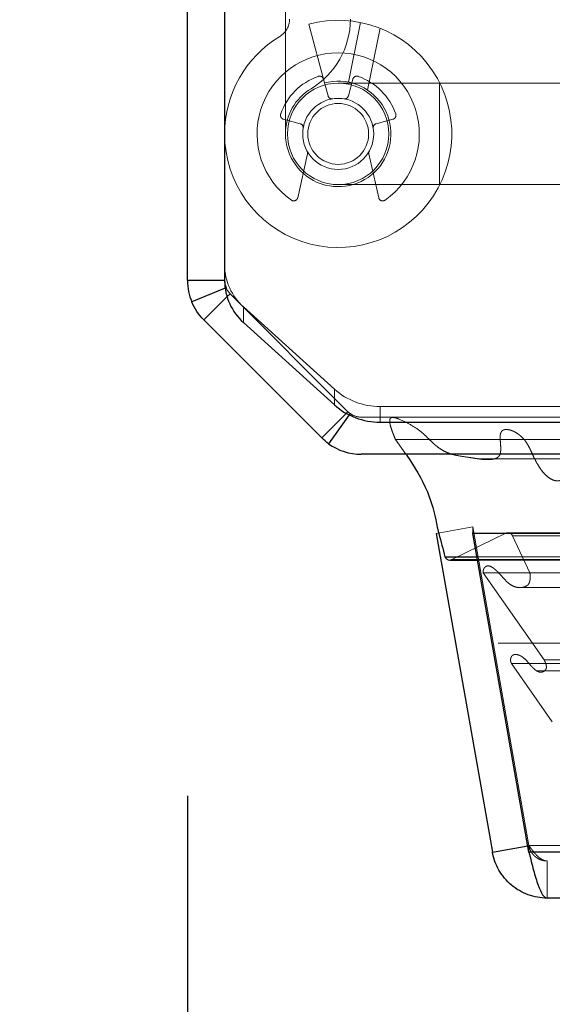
# Model space of a CAD drawing. Header units: inches. Extents: x 0.2 to 10.8, y 0.2 to 8.2.
# Tile 111 of 171: x 3.001 to 3.0527, y 6.8345 to 6.93. Entities that reach past the tile are written whole.
import ezdxf

# ---------------------------------------------------------------- set-up
doc = ezdxf.new("R2010")
doc.units = ezdxf.units.IN
doc.header["$MEASUREMENT"] = 0
doc.linetypes.add('HIDDEN', pattern=[0.07500000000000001, 0.05, -0.025])
doc.layers.add('DIMENSIONS', color=140, linetype='Continuous')
doc.layers.add('SLD-0', color=179, linetype='Continuous')
doc.styles.add('SLDTEXTSTYLE0', font='TXT', dxfattribs={"width": 0.7})
doc.dimstyles.new('SLDDIMSTYLE1', dxfattribs={"dimtxt": 0.0849609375, "dimasz": 0.13, "dimexe": 0, "dimexo": 0.0625, "dimgap": 0.021240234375, "dimtad": 0, "dimtih": 1, "dimtoh": 1, "dimlfac": 20, "dimrnd": 1e-09, "dimzin": 12, "dimdsep": 46, "dimtxsty": 'SLDTEXTSTYLE0', "dimsah": 1, "dimcen": 0.09, "dimadec": 0, "dimazin": 3, "dimtfac": 1, "dimtmove": 0, "dimatfit": 0, "dimfxl": 0, "dimfrac": 2, "dimtolj": 1, "dimtzin": 12, "dimarcsym": 0})
doc.dimstyles.new('SLDDIMSTYLE2', dxfattribs={"dimtxt": 0.0849609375, "dimasz": 0.13, "dimexe": 0, "dimexo": 0.0625, "dimgap": 0.021240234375, "dimtad": 0, "dimtih": 1, "dimtoh": 1, "dimlfac": 20, "dimrnd": 1e-09, "dimzin": 4, "dimdsep": 46, "dimtxsty": 'SLDTEXTSTYLE0', "dimsah": 1, "dimcen": 0.09, "dimadec": 0, "dimazin": 1, "dimtfac": 1, "dimtofl": 0, "dimtmove": 0, "dimatfit": 3, "dimfxl": 0, "dimfrac": 2, "dimtolj": 1, "dimtzin": 12, "dimarcsym": 0})

# ---------------------------------------------------------------- blocks, each defined once
blk = doc.blocks.new('_D_2')
at = {"layer": 'DIMENSIONS'}
for p, q in [((2.836911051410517, 6.983897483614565), (2.836911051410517, 7.233897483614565)), ((3.012654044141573, 6.983897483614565), (2.711911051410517, 6.983897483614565)), ((2.984167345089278, 6.887864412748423), (2.711911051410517, 6.887864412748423)), ((2.836911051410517, 6.610749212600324), (2.836911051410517, 6.887864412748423)), ((2.40683386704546, 6.610749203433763), (2.378303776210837, 6.610749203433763)), ((2.378303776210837, 6.610749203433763), (2.378303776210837, 6.47571833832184)), ((2.65930302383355, 6.610749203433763), (2.687833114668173, 6.610749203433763)), ((2.687833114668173, 6.610749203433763), (2.687833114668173, 6.47571833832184)), ((2.812493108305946, 6.610749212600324), (2.836911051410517, 6.610749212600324)), ((2.378303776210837, 6.47571833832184), (2.40683386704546, 6.47571833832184)), ((2.687833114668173, 6.47571833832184), (2.65930302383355, 6.47571833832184))]:
    blk.add_line(p, q, dxfattribs=at)
for points in [[(2.836911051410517, 6.983897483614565), (2.856911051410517, 7.113897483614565), (2.816911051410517, 7.113897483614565)], [(2.836911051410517, 6.887864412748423), (2.816911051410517, 6.757864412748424), (2.856911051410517, 6.757864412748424)]]:
    blk.add_solid(points, dxfattribs=at)
at = {"layer": 'DIMENSIONS', "char_height": 0.08333333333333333, "attachment_point": 1, "style": 'SLDTEXTSTYLE0'}
for s, insert in [('1.92', (2.40683387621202, 6.737191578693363)), ('48.8', (2.40683386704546, 6.583140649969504))]:
    blk.add_mtext(s, dxfattribs=dict(at, insert=insert))
blk = doc.blocks.new('_D_3')
at = {"layer": 'DIMENSIONS'}
for p, q in [((2.972721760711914, 7.687864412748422), (2.427337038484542, 7.687864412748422)), ((2.552337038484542, 7.687864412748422), (2.552337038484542, 7.432307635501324)), ((2.390762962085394, 7.278256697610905), (2.362232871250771, 7.278256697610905)), ((2.362232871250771, 7.278256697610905), (2.362232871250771, 7.143225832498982)), ((2.71391110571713, 7.278256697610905), (2.742441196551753, 7.278256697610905)), ((2.742441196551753, 7.278256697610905), (2.742441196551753, 7.143225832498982)), ((2.362232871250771, 7.143225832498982), (2.390762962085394, 7.143225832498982)), ((2.742441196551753, 7.143225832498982), (2.71391110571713, 7.143225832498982)), ((2.552337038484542, 6.887864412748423), (2.552337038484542, 7.124205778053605)), ((2.984167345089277, 6.887864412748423), (2.427337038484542, 6.887864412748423))]:
    blk.add_line(p, q, dxfattribs=at)
for points in [[(2.552337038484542, 7.687864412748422), (2.532337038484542, 7.557864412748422), (2.572337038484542, 7.557864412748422)], [(2.552337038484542, 6.887864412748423), (2.572337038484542, 7.017864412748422), (2.532337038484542, 7.017864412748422)]]:
    blk.add_solid(points, dxfattribs=at)
at = {"layer": 'DIMENSIONS', "char_height": 0.08333333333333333, "attachment_point": 1, "style": 'SLDTEXTSTYLE0'}
for s, insert in [('16.00', (2.390762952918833, 7.404699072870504)), ('406.4', (2.390762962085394, 7.250648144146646))]:
    blk.add_mtext(s, dxfattribs=dict(at, insert=insert))
blk = doc.blocks.new('_D_4')
at = {"layer": 'DIMENSIONS'}
for p, q in [((3.017321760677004, 6.854709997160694), (3.017321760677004, 6.547064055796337)), ((3.098087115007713, 6.810865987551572), (3.098087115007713, 6.547064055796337)), ((3.017321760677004, 6.672064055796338), (2.767321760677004, 6.672064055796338)), ((3.098087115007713, 6.672064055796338), (3.327406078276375, 6.672064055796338)), ((3.442538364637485, 6.672064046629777), (3.414008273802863, 6.672064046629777)), ((3.414008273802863, 6.672064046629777), (3.414008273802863, 6.537033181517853)), ((3.695007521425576, 6.672064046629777), (3.723537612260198, 6.672064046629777)), ((3.723537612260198, 6.672064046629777), (3.723537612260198, 6.537033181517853)), ((3.414008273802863, 6.537033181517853), (3.442538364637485, 6.537033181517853)), ((3.723537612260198, 6.537033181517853), (3.695007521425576, 6.537033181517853))]:
    blk.add_line(p, q, dxfattribs=at)
for points in [[(3.017321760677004, 6.672064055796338), (2.887321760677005, 6.692064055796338), (2.887321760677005, 6.652064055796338)], [(3.098087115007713, 6.672064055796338), (3.228087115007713, 6.652064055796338), (3.228087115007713, 6.692064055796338)]]:
    blk.add_solid(points, dxfattribs=at)
at = {"layer": 'DIMENSIONS', "char_height": 0.08333333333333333, "attachment_point": 1, "style": 'SLDTEXTSTYLE0'}
for s, insert in [('1.62', (3.442538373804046, 6.798506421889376)), ('41.0', (3.442538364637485, 6.644455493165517))]:
    blk.add_mtext(s, dxfattribs=dict(at, insert=insert))

msp = doc.modelspace()

# ---------------------------------------------------------------- linework, layer by layer
at = {"layer": 'SLD-0', "linetype": 'Continuous', "lineweight": 25}
for p, q in [((3.017321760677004, 6.904709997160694), (3.017321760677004, 7.682464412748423)), ((3.020921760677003, 7.682742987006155), (3.020921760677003, 6.904657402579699)), ((3.020921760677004, 6.904709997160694), (3.017321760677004, 6.904709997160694)), ((3.020966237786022, 6.903982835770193), (3.017732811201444, 6.902643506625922)), ((3.021150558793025, 6.903138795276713), (3.018903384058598, 6.900891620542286)), ((3.030348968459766, 6.889446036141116), (3.018903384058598, 6.900891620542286)), ((3.022752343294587, 6.900652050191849), (3.031591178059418, 6.892641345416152)), ((3.032728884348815, 6.89182595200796), (3.030348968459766, 6.889446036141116)), ((3.033020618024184, 6.891672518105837), (3.031011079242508, 6.888882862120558)), ((3.036010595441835, 6.890982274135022), (3.079421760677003, 6.890982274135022)), ((3.077971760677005, 6.887864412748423), (3.034167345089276, 6.887864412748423)), ((3.041459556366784, 6.880182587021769), (3.046910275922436, 6.849270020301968)), ((3.045010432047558, 6.880182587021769), (3.04501043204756, 6.880226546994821)), ((4.789625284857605, 6.880182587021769), (3.045010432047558, 6.880182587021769)), ((3.05046115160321, 6.849270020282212), (3.045010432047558, 6.880182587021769)), ((3.042305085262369, 6.877902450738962), (3.045412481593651, 6.877902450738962)), ((3.042765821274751, 6.8775966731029), (3.045466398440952, 6.8775966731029)), ((3.046910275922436, 6.849270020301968), (3.050354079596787, 6.849877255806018)), ((4.784174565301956, 6.849270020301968), (3.05046115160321, 6.849270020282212)), ((4.782407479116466, 6.844807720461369), (3.052228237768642, 6.844807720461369))]:
    msp.add_line(p, q, dxfattribs=at)
at = {"layer": 'SLD-0', "linetype": 'HIDDEN', "lineweight": 18}
for p, q in [((3.026827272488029, 6.960275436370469), (3.026827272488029, 6.918936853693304)), ((3.034110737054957, 6.929745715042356), (3.032950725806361, 6.923955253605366)), ((3.02909225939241, 6.929584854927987), (3.030620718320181, 6.923880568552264)), ((3.03600608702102, 6.929185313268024), (3.034803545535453, 6.9231825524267)), ((3.034803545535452, 6.9231825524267), (3.036006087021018, 6.929185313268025)), ((3.03600608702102, 6.929185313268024), (3.034803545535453, 6.9231825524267)), ((3.034803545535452, 6.9231825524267), (3.036006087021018, 6.929185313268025)), ((3.03600608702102, 6.929185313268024), (3.034803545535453, 6.9231825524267)), ((3.034803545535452, 6.9231825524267), (3.036006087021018, 6.929185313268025)), ((3.03600608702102, 6.929185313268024), (3.034803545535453, 6.9231825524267)), ((3.034803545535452, 6.9231825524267), (3.036006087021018, 6.929185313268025)), ((3.032933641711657, 6.922625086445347), (3.033368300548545, 6.92424725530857)), ((3.03062071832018, 6.923880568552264), (3.030957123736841, 6.922625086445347)), ((3.041787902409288, 6.923858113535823), (3.031945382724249, 6.923858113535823)), ((3.041787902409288, 6.923858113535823), (3.041787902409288, 6.914015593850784)), ((3.041787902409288, 6.923858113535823), (3.041787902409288, 6.914015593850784)), ((3.041787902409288, 6.923858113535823), (3.041787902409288, 6.914015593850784)), ((3.041787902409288, 6.923858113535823), (3.041787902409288, 6.914015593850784)), ((3.058520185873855, 6.923858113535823), (3.041787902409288, 6.923858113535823)), ((3.028257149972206, 6.919925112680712), (3.026634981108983, 6.9203597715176)), ((3.037255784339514, 6.9203597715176), (3.035633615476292, 6.919925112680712)), ((3.028011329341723, 6.912743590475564), (3.028959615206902, 6.917013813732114)), ((3.034931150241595, 6.917013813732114), (3.035879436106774, 6.912743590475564)), ((3.031945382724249, 6.914015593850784), (3.041787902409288, 6.914015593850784)), ((3.041787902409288, 6.914015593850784), (3.058520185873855, 6.914015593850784)), ((3.021058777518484, 6.904021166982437), (3.020966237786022, 6.903982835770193)), ((3.021448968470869, 6.903437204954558), (3.021150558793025, 6.903138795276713)), ((3.032893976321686, 6.891991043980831), (3.021448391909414, 6.903436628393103)), ((3.03289455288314, 6.891991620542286), (3.021448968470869, 6.903437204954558)), ((3.022752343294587, 6.900652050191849), (3.022752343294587, 6.902173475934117)), ((3.031591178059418, 6.894162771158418), (3.022752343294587, 6.902173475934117)), ((3.031591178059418, 6.894162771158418), (3.031591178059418, 6.892641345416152)), ((3.036010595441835, 6.890982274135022), (3.036010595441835, 6.892503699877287)), ((3.036010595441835, 6.892503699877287), (3.079421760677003, 6.892503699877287)), ((3.03289455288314, 6.891991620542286), (3.032728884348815, 6.89182595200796)), ((3.033115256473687, 6.891803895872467), (3.033020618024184, 6.891672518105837)), ((3.034167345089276, 6.891464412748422), (3.034165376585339, 6.891464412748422)), ((3.077971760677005, 6.891464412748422), (3.034167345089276, 6.891464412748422)), ((3.037503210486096, 6.889293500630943), (3.077971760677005, 6.889293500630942)), ((3.037503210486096, 6.889293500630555), (3.038516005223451, 6.887864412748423)), ((3.041459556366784, 6.880182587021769), (3.045004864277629, 6.88080772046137)), ((3.042985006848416, 6.877647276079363), (3.048276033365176, 6.88022788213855)), ((3.045004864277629, 6.88080772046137), (3.050455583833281, 6.849895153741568)), ((4.789625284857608, 6.88080772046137), (3.04501043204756, 6.88080772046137)), ((3.04501043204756, 6.880226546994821), (3.04501043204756, 6.88080772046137)), ((3.05046115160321, 6.849895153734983), (3.04501043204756, 6.88080772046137)), ((3.048276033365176, 6.88022788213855), (4.786359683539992, 6.880227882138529)), ((4.786233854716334, 6.880243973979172), (3.048401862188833, 6.880243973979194)), ((3.048854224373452, 6.87995697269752), (4.785781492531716, 6.879956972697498)), ((3.048854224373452, 6.87995697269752), (3.050554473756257, 6.876346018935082)), ((3.048854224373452, 6.87995697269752), (4.785781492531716, 6.879956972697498)), ((3.042985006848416, 6.877647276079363), (4.791650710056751, 6.877647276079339)), ((3.042985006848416, 6.877647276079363), (4.791650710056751, 6.877647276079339)), ((3.045412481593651, 6.877902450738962), (4.789223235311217, 6.877902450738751)), ((3.045466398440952, 6.8775966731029), (4.789169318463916, 6.877596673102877)), ((3.046026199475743, 6.876364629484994), (4.788609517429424, 6.876364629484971)), ((3.046026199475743, 6.876364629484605), (3.051945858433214, 6.867910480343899)), ((4.787818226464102, 6.876934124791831), (3.046810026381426, 6.876934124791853)), ((3.050554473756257, 6.876346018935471), (4.78408124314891, 6.876346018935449)), ((3.049609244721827, 6.874924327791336), (4.785018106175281, 6.874924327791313)), ((3.061260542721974, 6.869538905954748), (3.047481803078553, 6.869538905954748)), ((3.049237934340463, 6.868435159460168), (3.049231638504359, 6.868435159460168)), ((4.785404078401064, 6.868435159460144), (3.04923801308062, 6.868435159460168)), ((3.051945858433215, 6.867910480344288), (4.782689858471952, 6.867910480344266)), ((3.048764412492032, 6.867559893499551), (4.785871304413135, 6.867559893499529)), ((3.048764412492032, 6.867559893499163), (3.052727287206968, 6.861900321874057)), ((3.051184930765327, 6.866858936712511), (3.051208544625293, 6.866858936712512)), ((3.05120862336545, 6.866858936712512), (4.78345078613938, 6.866858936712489)), ((3.050354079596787, 6.849877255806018), (3.050455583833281, 6.849895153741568)), ((3.05046115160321, 6.849270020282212), (3.05046115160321, 6.849895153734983)), ((4.784174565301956, 6.849895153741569), (3.05046115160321, 6.849895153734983)), ((3.050461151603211, 6.849895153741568), (4.784174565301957, 6.849895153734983)), ((3.050461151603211, 6.849270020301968), (4.784174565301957, 6.849270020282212)), ((4.782407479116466, 6.848407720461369), (3.052228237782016, 6.848407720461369)), ((3.052228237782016, 6.848407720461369), (3.052228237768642, 6.844807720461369))]:
    msp.add_line(p, q, dxfattribs=at)
at = {"layer": 'SLD-0', "linetype": 'HIDDEN', "lineweight": 18, "flags": 128}
for points in [[(4.797044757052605, 6.891355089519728), (3.931240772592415, 6.891355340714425), (3.037606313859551, 6.89135508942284)], [(4.786086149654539, 6.890220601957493), (3.931240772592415, 6.890221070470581), (3.048577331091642, 6.890220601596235)], [(3.045641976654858, 6.88740291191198), (3.846139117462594, 6.887404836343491), (4.788989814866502, 6.887402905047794)], [(3.045643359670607, 6.8874028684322), (3.953875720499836, 6.887403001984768), (4.788988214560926, 6.887402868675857)]]:
    msp.add_lwpolyline(points, dxfattribs=at)
at = {"layer": 'SLD-0', "linetype": 'HIDDEN', "lineweight": 18}
for radius in [0.004921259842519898, 0.003444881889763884, 0.002952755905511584]:
    msp.add_circle((3.031945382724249, 6.918936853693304), radius, dxfattribs=at)
for centre, radius, start, end in [((3.031945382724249, 6.918936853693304), 0.01102362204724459, 180, 104.9999999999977), ((3.025252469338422, 6.930072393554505), 0.001968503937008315, 301.0075830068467, 0), ((3.025252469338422, 6.930072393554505), 0.007874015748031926, 301.007583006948, 0), ((3.031945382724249, 6.918936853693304), 0.01102362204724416, 121.0075830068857, 180), ((3.031945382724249, 6.918936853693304), 0.007874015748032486, 305.2609148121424, 234.7390851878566), ((3.031945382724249, 6.918936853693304), 0.005905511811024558, 109.0960437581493, 160.9039562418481), ((3.031945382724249, 6.918936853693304), 0.005118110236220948, 180, 104.9999999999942), ((3.030142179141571, 6.924145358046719), 0.0003937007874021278, 14.99999999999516, 109.0960437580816), ((3.033748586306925, 6.924145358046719), 0.0003937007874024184, 70.90395624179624, 164.9999999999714), ((3.031945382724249, 6.918936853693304), 0.005905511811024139, 19.09604375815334, 70.90395624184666), ((3.031945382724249, 6.918936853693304), 0.005118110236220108, 121.0075830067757, 180), ((3.031337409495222, 6.922726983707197), 0.0003937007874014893, 194.9999999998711, 279.1131578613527), ((3.032553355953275, 6.922726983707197), 0.0003937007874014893, 260.8868421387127, 345.0000000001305), ((3.026736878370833, 6.920740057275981), 0.0003937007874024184, 160.9039562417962, 255.0000000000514), ((3.037153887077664, 6.920740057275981), 0.0003937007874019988, 284.9999999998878, 19.0960437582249), ((3.028155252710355, 6.91954482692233), 0.0003937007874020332, 350.8868421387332, 75.000000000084), ((3.035735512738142, 6.91954482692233), 0.0003937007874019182, 104.9999999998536, 189.1131578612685), ((3.028575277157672, 6.917099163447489), 0.0003937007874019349, 347.4795372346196, 28.60326370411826), ((3.035315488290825, 6.917099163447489), 0.000393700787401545, 151.3967362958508, 192.5204627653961), ((3.027626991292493, 6.91282894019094), 0.0003937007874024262, 234.7390851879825, 347.4795372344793), ((3.036263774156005, 6.91282894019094), 0.0003937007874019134, 192.5204627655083, 305.2609148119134), ((3.026335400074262, 6.906232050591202), 0.005413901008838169, 180.5632649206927, 228.5607687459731), ((3.022719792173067, 6.904708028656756), 0.001798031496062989, 180, 225.0000000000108), ((3.035962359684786, 6.899090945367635), 0.006587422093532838, 228.4276829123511, 270.4195465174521), ((3.034165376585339, 6.893262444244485), 0.001798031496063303, 225.0000000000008, 246.7546438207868), ((3.034167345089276, 6.893264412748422), 0.001800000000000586, 234.2327714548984, 270.0000000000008), ((3.048401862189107, 6.879743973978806), 0.0004999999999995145, 25.21381429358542, 104.5756249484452), ((3.042765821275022, 6.878096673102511), 0.0004999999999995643, 269.9999999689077, 296.0000000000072)]:
    msp.add_arc(centre, radius, start, end, dxfattribs=at)
at = {"layer": 'SLD-0', "linetype": 'Continuous', "lineweight": 25}
for centre, radius, start, end in [((3.026335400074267, 6.904710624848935), 0.005413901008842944, 180.5632649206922, 228.5607687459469), ((3.035962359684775, 6.897569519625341), 0.006587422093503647, 228.4276829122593, 270.4195465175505), ((3.034167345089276, 6.893264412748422), 0.005400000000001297, 234.232771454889, 270.0000000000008), ((3.042765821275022, 6.878096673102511), 0.0004999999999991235, 202.8577603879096, 269.9999999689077)]:
    msp.add_arc(centre, radius, start, end, dxfattribs=at)
for points in [[(3.017321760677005, 6.904709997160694), (3.017321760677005, 6.904001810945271), (3.017461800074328, 6.903297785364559), (3.017732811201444, 6.902643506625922)], [(3.020921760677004, 6.904709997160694), (3.020921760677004, 6.904474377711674), (3.020968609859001, 6.904238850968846), (3.021058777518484, 6.904021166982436)], [(3.018903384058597, 6.900891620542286), (3.018402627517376, 6.901392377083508), (3.01800381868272, 6.901989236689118), (3.017732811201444, 6.902643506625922)], [(3.031011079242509, 6.888882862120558), (3.030775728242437, 6.889052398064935), (3.030554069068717, 6.889240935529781), (3.030348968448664, 6.889446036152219)]]:
    msp.add_open_spline(points, degree=3, dxfattribs=at)
at = {"layer": 'SLD-0', "linetype": 'HIDDEN', "lineweight": 18}
for points in [[(3.021448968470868, 6.903437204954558), (3.021282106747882, 6.903604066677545), (3.02114908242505, 6.903803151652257), (3.021058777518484, 6.904021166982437)], [(3.033115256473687, 6.891803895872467), (3.03303680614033, 6.891860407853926), (3.03296291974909, 6.891923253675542), (3.032894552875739, 6.891991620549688)]]:
    msp.add_open_spline(points, degree=3, dxfattribs=at)
for points, knots in [([(3.064862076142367, 6.886640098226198), (3.064922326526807, 6.886784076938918), (3.065031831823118, 6.88704575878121), (3.065161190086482, 6.887412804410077), (3.065245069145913, 6.887710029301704), (3.06528644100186, 6.887961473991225), (3.065303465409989, 6.888184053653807), (3.065281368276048, 6.88840283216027), (3.065212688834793, 6.88860874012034), (3.06509864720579, 6.88879121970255), (3.064912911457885, 6.888948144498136), (3.064650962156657, 6.889093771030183), (3.064289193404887, 6.889150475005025), (3.06390965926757, 6.888982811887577), (3.063520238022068, 6.888653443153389), (3.063106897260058, 6.888208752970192), (3.062639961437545, 6.887715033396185), (3.062221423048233, 6.887276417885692), (3.061788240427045, 6.886882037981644), (3.061297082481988, 6.88650525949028), (3.060680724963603, 6.88611035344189), (3.059956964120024, 6.885744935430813), (3.059264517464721, 6.885464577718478), (3.058701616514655, 6.885294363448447), (3.058344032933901, 6.885248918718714), (3.058130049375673, 6.885323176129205), (3.058011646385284, 6.885428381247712), (3.057934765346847, 6.88556949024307), (3.057900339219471, 6.885738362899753), (3.057887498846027, 6.885938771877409), (3.057894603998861, 6.886182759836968), (3.057946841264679, 6.886517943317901), (3.058038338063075, 6.886998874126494), (3.058153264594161, 6.887527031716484), (3.058254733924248, 6.888025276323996), (3.058311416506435, 6.888408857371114), (3.058335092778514, 6.888727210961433), (3.058331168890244, 6.888985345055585), (3.058276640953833, 6.889198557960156), (3.058174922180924, 6.8893797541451), (3.058037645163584, 6.889486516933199), (3.057823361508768, 6.889562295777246), (3.057464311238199, 6.88956888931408), (3.056987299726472, 6.889414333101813), (3.056480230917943, 6.889083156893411), (3.056015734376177, 6.888666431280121), (3.055562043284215, 6.888170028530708), (3.055123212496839, 6.88760423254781), (3.054699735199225, 6.886969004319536), (3.054348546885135, 6.88637948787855), (3.054101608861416, 6.885880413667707), (3.053937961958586, 6.8856164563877), (3.053829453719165, 6.885489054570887), (3.053717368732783, 6.885413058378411), (3.053573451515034, 6.885336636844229), (3.05336251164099, 6.885274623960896), (3.053020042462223, 6.885271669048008), (3.052590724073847, 6.885435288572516), (3.05213917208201, 6.885776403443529), (3.051717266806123, 6.886237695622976), (3.051313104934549, 6.886827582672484), (3.050978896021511, 6.887473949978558), (3.050713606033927, 6.888059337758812), (3.050510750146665, 6.888479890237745), (3.050354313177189, 6.888774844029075), (3.050197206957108, 6.889029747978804), (3.050005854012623, 6.889274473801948), (3.049763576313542, 6.889534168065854), (3.049492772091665, 6.889767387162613), (3.049203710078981, 6.889962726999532), (3.048905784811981, 6.890117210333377), (3.048605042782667, 6.890224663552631), (3.048293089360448, 6.890270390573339), (3.048039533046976, 6.890251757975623), (3.047860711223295, 6.8901554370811), (3.047770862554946, 6.890036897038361), (3.047706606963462, 6.889884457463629), (3.047666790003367, 6.889711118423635), (3.047646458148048, 6.889552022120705), (3.047664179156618, 6.889355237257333), (3.04768215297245, 6.889061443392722), (3.047715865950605, 6.888694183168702), (3.047731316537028, 6.888325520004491), (3.047703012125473, 6.888031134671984), (3.04763146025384, 6.887761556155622), (3.047407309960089, 6.887514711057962), (3.047074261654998, 6.887389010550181), (3.046675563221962, 6.887338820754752), (3.046263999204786, 6.887339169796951), (3.045855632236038, 6.887374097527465), (3.045444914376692, 6.88742844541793), (3.045032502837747, 6.887493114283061), (3.044374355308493, 6.887599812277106), (3.043581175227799, 6.887697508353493), (3.042775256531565, 6.887910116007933), (3.042211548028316, 6.888154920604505), (3.041800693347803, 6.888410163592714), (3.041436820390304, 6.888686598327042), (3.041094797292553, 6.888994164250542), (3.040763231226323, 6.889324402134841), (3.040423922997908, 6.889654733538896), (3.039865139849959, 6.890159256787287), (3.039013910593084, 6.890723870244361), (3.038149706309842, 6.89116982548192), (3.037581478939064, 6.89136673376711), (3.03737815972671, 6.89142477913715), (3.037232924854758, 6.891432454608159), (3.037123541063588, 6.891414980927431), (3.037033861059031, 6.891366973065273), (3.036956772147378, 6.89127476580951), (3.036941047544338, 6.891080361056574), (3.0369624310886, 6.890837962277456), (3.037035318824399, 6.890540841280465), (3.037148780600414, 6.890195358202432), (3.037305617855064, 6.889767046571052), (3.037433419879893, 6.889460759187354), (3.037503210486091, 6.889293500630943)], [0, 0, 0, 0, 0.008873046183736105, 0.01612679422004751, 0.02174796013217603, 0.02591860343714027, 0.02987558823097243, 0.0335453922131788, 0.03754946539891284, 0.04179968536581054, 0.04628166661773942, 0.05341961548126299, 0.06299658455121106, 0.07323931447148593, 0.08260003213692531, 0.09720883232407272, 0.1117946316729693, 0.1261466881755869, 0.136871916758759, 0.1507998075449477, 0.1678347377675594, 0.1875614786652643, 0.2086080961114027, 0.2218165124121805, 0.2309010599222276, 0.2350736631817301, 0.2384455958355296, 0.2411794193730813, 0.2441498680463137, 0.2477433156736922, 0.2518385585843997, 0.2570824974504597, 0.2659012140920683, 0.2782939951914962, 0.2865189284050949, 0.2934388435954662, 0.2991001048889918, 0.3035105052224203, 0.3070474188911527, 0.310955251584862, 0.3152941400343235, 0.3187918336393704, 0.3274070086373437, 0.3420059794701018, 0.3552752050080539, 0.3690496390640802, 0.3833209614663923, 0.3981625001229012, 0.4136344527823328, 0.429774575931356, 0.4393099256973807, 0.4453683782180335, 0.4483669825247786, 0.4505468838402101, 0.4543749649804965, 0.4597943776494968, 0.4667685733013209, 0.4800637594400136, 0.4927991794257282, 0.5050022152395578, 0.5198626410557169, 0.5362739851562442, 0.5475829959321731, 0.5565626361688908, 0.5631364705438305, 0.5674049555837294, 0.5747428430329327, 0.5823646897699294, 0.5902860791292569, 0.5985304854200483, 0.6063375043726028, 0.6141222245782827, 0.6218978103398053, 0.6298538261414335, 0.6328975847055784, 0.6359322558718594, 0.6390937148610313, 0.6423157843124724, 0.6455564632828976, 0.6475397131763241, 0.652793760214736, 0.6612459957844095, 0.6672389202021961, 0.6724199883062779, 0.6768135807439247, 0.682654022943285, 0.692383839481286, 0.7026450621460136, 0.7128268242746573, 0.7230976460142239, 0.7334361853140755, 0.7438265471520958, 0.7542626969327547, 0.7831951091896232, 0.8037540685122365, 0.8158750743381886, 0.8271342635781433, 0.8374359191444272, 0.8467396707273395, 0.8577644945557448, 0.8680831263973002, 0.8775727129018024, 0.9073634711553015, 0.9387904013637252, 0.9462852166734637, 0.9513678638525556, 0.9541619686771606, 0.9573459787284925, 0.9596851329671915, 0.9612900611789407, 0.9645195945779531, 0.9694227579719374, 0.974403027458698, 0.9811009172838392, 0.9896795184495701, 1, 1, 1, 1]), ([(3.050554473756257, 6.876346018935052), (3.050562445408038, 6.876281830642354), (3.050578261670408, 6.876154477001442), (3.0505837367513, 6.875963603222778), (3.050575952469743, 6.875780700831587), (3.050553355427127, 6.875611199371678), (3.050516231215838, 6.875459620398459), (3.050463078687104, 6.875329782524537), (3.050387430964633, 6.875209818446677), (3.050219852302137, 6.875080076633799), (3.049944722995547, 6.874950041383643), (3.049563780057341, 6.8749040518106), (3.049129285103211, 6.874970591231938), (3.048731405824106, 6.87515641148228), (3.04837098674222, 6.87542741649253), (3.048032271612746, 6.875781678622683), (3.047718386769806, 6.876147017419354), (3.047423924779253, 6.876458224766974), (3.047185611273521, 6.876679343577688), (3.046991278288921, 6.876834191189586), (3.046718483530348, 6.876994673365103), (3.046436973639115, 6.877080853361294), (3.046198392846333, 6.876930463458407), (3.046096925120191, 6.876795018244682), (3.046035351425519, 6.87664410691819), (3.046003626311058, 6.876494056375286), (3.046019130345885, 6.876405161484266), (3.046026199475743, 6.876364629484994)], [0, 0, 0, 0, 0.0232215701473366, 0.04607306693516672, 0.067935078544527, 0.08841304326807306, 0.1073706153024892, 0.1249653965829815, 0.1417074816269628, 0.1651210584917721, 0.2142228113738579, 0.2883660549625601, 0.3612387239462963, 0.4313950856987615, 0.4999679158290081, 0.5667291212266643, 0.6421483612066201, 0.7038738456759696, 0.7517319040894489, 0.7863485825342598, 0.8174192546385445, 0.8972091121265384, 0.923038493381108, 0.9465894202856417, 0.9676562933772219, 0.985252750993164, 1, 1, 1, 1]), ([(3.051945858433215, 6.867910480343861), (3.051972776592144, 6.867848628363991), (3.052016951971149, 6.867747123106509), (3.052096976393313, 6.867555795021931), (3.052151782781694, 6.867353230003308), (3.052169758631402, 6.867109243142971), (3.052049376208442, 6.866924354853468), (3.051880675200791, 6.866769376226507), (3.051615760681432, 6.866684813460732), (3.051320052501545, 6.86676275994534), (3.051047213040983, 6.866952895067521), (3.050780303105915, 6.867204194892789), (3.05049139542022, 6.867535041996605), (3.050181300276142, 6.86790220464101), (3.049827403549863, 6.868212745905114), (3.04952027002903, 6.868373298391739), (3.049262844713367, 6.868439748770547), (3.04906128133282, 6.868446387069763), (3.048888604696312, 6.868381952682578), (3.048775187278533, 6.868268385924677), (3.048720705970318, 6.868166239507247), (3.048687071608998, 6.86804915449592), (3.048674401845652, 6.867922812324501), (3.04868272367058, 6.867794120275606), (3.048710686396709, 6.867667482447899), (3.048746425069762, 6.867595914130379), (3.048764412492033, 6.867559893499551)], [0, 0, 0, 0, 0.03103236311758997, 0.05092719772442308, 0.09410540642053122, 0.1243625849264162, 0.1482469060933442, 0.1910336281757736, 0.2489012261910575, 0.3079520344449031, 0.3698179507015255, 0.433503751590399, 0.4984854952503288, 0.5918979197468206, 0.6749865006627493, 0.7481899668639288, 0.7895951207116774, 0.8314179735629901, 0.8737052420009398, 0.891492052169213, 0.9090837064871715, 0.9268565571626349, 0.9448898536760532, 0.9631045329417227, 0.981430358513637, 1, 1, 1, 1]), ([(3.050455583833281, 6.849895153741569), (3.050467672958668, 6.849836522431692), (3.050491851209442, 6.849719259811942), (3.050550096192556, 6.849549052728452), (3.050623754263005, 6.84938516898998), (3.050713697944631, 6.849229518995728), (3.050818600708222, 6.849083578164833), (3.050937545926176, 6.848948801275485), (3.051102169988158, 6.848796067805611), (3.051323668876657, 6.848640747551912), (3.051609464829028, 6.848508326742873), (3.051914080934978, 6.848423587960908), (3.052123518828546, 6.848413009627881), (3.052228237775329, 6.848407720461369)], [0, 0, 0, 0, 0.07144899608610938, 0.1428979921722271, 0.2143469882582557, 0.2857959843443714, 0.3572449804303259, 0.4286939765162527, 0.5001429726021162, 0.6251072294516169, 0.7500714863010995, 0.875035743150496, 1, 1, 1, 1]), ([(3.052228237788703, 6.848407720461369), (3.052186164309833, 6.848409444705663), (3.052102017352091, 6.848412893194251), (3.051975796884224, 6.848440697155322), (3.051849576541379, 6.848484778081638), (3.051723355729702, 6.848546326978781), (3.05159713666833, 6.848624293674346), (3.051470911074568, 6.848718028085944), (3.051313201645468, 6.848853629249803), (3.051123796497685, 6.849044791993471), (3.050902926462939, 6.849303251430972), (3.050682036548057, 6.849588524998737), (3.050534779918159, 6.849792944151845), (3.050461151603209, 6.849895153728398)], [0, 0, 0, 0, 0.07144899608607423, 0.1428979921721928, 0.2143469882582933, 0.2857959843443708, 0.3572449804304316, 0.4286939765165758, 0.5001429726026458, 0.6251072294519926, 0.7500714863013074, 0.8750357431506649, 1, 1, 1, 1])]:
    msp.add_open_spline(points, degree=3, knots=knots, dxfattribs=at)
at = {"layer": 'SLD-0', "linetype": 'Continuous', "lineweight": 25}
for points, knots in [([(3.038516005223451, 6.887864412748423), (3.038548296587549, 6.887818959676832), (3.039332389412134, 6.886715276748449), (3.040571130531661, 6.884635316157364), (3.04133182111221, 6.882153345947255), (3.041553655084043, 6.880742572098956), (3.041843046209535, 6.87967656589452), (3.042109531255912, 6.878653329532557), (3.042305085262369, 6.877902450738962)], [0, 0, 0, 0, 0.01691100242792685, 0.4106297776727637, 0.7032280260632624, 0.7130743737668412, 0.7894461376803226, 1, 1, 1, 1]), ([(3.052228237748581, 6.844807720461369), (3.051599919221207, 6.844807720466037), (3.050971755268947, 6.844918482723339), (3.049790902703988, 6.845348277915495), (3.049238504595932, 6.8456672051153), (3.048275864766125, 6.846474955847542), (3.047865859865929, 6.846963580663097), (3.047237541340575, 6.848051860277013), (3.04701938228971, 6.848651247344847), (3.046910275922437, 6.849270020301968)], [0, 0, 0, 0, 0.25, 0.25, 0.5, 0.5, 0.75, 0.75, 1, 1, 1, 1]), ([(3.050461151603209, 6.849270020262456), (3.050608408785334, 6.848651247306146), (3.050755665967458, 6.848051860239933), (3.051050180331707, 6.846963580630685), (3.051197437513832, 6.846474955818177), (3.051491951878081, 6.845667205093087), (3.051639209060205, 6.845348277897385), (3.051933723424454, 6.844918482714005), (3.052080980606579, 6.844807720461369), (3.052228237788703, 6.844807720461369)], [0, 0, 0, 0, 0.25, 0.25, 0.5, 0.5, 0.75, 0.75, 1, 1, 1, 1])]:
    msp.add_open_spline(points, degree=3, knots=knots, dxfattribs=at)

# ---------------------------------------------------------------- dimensions: what is measured, and where the dimension line sits
at = {"layer": 'DIMENSIONS'}
for base, p1, p2, dimstyle, picture, middle in [((2.552337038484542, 6.887864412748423), (3.022721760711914, 7.687864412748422), (3.034167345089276, 6.887864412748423), 'SLDDIMSTYLE2', '_D_3', (2.552337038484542, 7.278256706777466)), ((2.836911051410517, 6.887864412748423), (3.062654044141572, 6.983897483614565), (3.034167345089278, 6.887864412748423), 'SLDDIMSTYLE1', '_D_2', (2.836911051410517, 6.610749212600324))]:
    dim = msp.add_linear_dim(base=base, p1=p1, p2=p2, angle=90.0000000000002, dimstyle=dimstyle, dxfattribs=at)
    dim.commit()
    dim.dimension.update_dxf_attribs({"geometry": picture, "text_midpoint": middle, "dimtype": 160})
dim = msp.add_linear_dim(base=(3.098087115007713, 6.672064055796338), p1=(3.017321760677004, 6.904709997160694), p2=(3.098087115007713, 6.860865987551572), dimstyle='SLDDIMSTYLE1', dxfattribs=at)
dim.commit()
dim.dimension.update_dxf_attribs({"geometry": '_D_4', "text_midpoint": (3.568772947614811, 6.672064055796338), "dimtype": 160})

doc.saveas('drawing.dxf')
